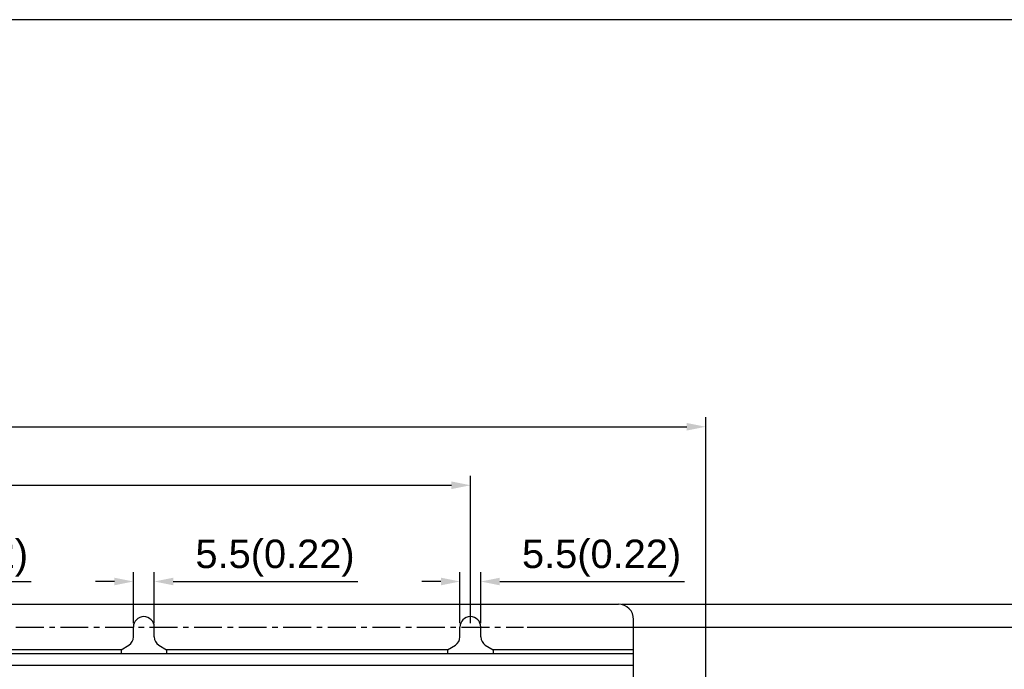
# Model space of a CAD drawing. Header units: millimetres. Extents: x 5740 to 7888, y -1457 to 417.
# Tile 24 of 120: x 6144 to 6404, y -1125 to -954. Entities that reach past the tile are written whole.
import ezdxf

# ---------------------------------------------------------------- set-up
doc = ezdxf.new("R2010")
doc.units = ezdxf.units.MM
doc.header["$LTSCALE"] = 23.1
doc.header["$PDMODE"] = 3
doc.header["$PDSIZE"] = 0.31
doc.linetypes.add('CENTER', pattern=[50.8, 31.75, -6.35, 6.35, -6.35])
doc.layers.get('0').update_dxf_attribs({"linetype": 'CONTINUOUS'})
doc.layers.get('Defpoints').update_dxf_attribs({"linetype": 'CONTINUOUS'})
doc.layers.add('TEXT', color=7, linetype='CONTINUOUS')
doc.styles.get("Standard").update_dxf_attribs({"font": 'arial.ttf'})
doc.dimstyles.new('DIMSTYLE_2$0', dxfattribs={"dimtxt": 2.5, "dimasz": 3, "dimexe": 0.18, "dimexo": 0.0625, "dimgap": 0.09, "dimtad": 1, "dimdec": 0, "dimdsep": 46, "dimtxsty": 'Standard', "dimblk": '_FILLED', "dimcen": 0.09, "dimadec": 0, "dimazin": 0, "dimtp": 0.01, "dimtm": 0.01, "dimtfac": 1, "dimtdec": 0, "dimtofl": 0, "dimtmove": 0, "dimatfit": 3, "dimldrblk": '_FILLED', "dimfxl": 0, "dimtolj": 1, "dimarcsym": 0})

# ---------------------------------------------------------------- blocks, each defined once
blk = doc.blocks.new('_FILLED')
at = {"color": 0, "linetype": 'ByBlock'}
blk.add_solid([(0, 0), (-1, 0.2), (-1, -0.2)], dxfattribs=at)
blk = doc.blocks.new('*D555')
at = {"color": 0, "linetype": 'Continuous', "lineweight": -2}
for p, q in [((5857.17, -1139.82), (5857.17, -1058.66)), ((6325.17, -1139.82), (6325.17, -1058.66)), ((5862.17, -1061.16), (6320.17, -1061.16))]:
    blk.add_line(p, q, dxfattribs=at)
at = {"layer": 'Defpoints', "color": 0, "linetype": 'Continuous'}
for p in [(6325.17, -1061.16), (5857.17, -1140.82), (6325.17, -1140.82)]:
    blk.add_point(p, dxfattribs=at)
at = {"color": 0, "linetype": 'Continuous', "lineweight": -2, "xscale": 5, "yscale": 5, "zscale": 5, "rotation": 180}
blk.add_blockref('_FILLED', (5857.17, -1061.16), dxfattribs=at)
at = {"color": 0, "linetype": 'Continuous', "lineweight": -2, "xscale": 5, "yscale": 5, "zscale": 5}
blk.add_blockref('_FILLED', (6325.17, -1061.16), dxfattribs=at)
at = {"color": 0, "linetype": 'Continuous', "insert": (6093.73, -1055), "char_height": 7.5, "attachment_point": 5}
blk.add_mtext('\\A1;468(8.43)', dxfattribs=at)
blk = doc.blocks.new('*D556')
at = {"color": 0, "linetype": 'Continuous', "lineweight": -2}
for p, q in [((6303.17, -1107.92), (6442.09, -1107.92)), ((6439.59, -1112.92), (6439.59, -1319.92)), ((6271.67, -1324.92), (6442.09, -1324.92))]:
    blk.add_line(p, q, dxfattribs=at)
at = {"layer": 'Defpoints', "color": 0, "linetype": 'Continuous'}
for p in [(6302.17, -1107.92), (6270.67, -1324.92), (6439.59, -1324.92)]:
    blk.add_point(p, dxfattribs=at)
at = {"color": 0, "linetype": 'Continuous', "lineweight": -2, "xscale": 5, "yscale": 5, "zscale": 5}
for p, rotation in [((6439.59, -1107.92), 90), ((6439.59, -1324.92), 270)]:
    blk.add_blockref('_FILLED', p, dxfattribs=dict(at, rotation=rotation))
at = {"color": 0, "linetype": 'Continuous', "insert": (6433.42, -1216.09), "char_height": 7.5, "attachment_point": 5, "rotation": 90}
blk.add_mtext('\\A1;217(8.54)', dxfattribs=at)
blk = doc.blocks.new('*D558')
at = {"color": 0, "linetype": 'Continuous', "lineweight": -2}
for p, q in [((6278.13, -1113.92), (6425.26, -1113.92)), ((6422.76, -1118.92), (6422.76, -1313.92)), ((6325.24, -1318.92), (6425.26, -1318.92))]:
    blk.add_line(p, q, dxfattribs=at)
at = {"layer": 'Defpoints', "color": 0, "linetype": 'Continuous'}
for p in [(6277.13, -1113.92), (6324.24, -1318.92), (6422.76, -1318.92)]:
    blk.add_point(p, dxfattribs=at)
at = {"color": 0, "linetype": 'Continuous', "lineweight": -2, "xscale": 5, "yscale": 5, "zscale": 5}
for p, rotation in [((6422.76, -1113.92), 90), ((6422.76, -1318.92), 270)]:
    blk.add_blockref('_FILLED', p, dxfattribs=dict(at, rotation=rotation))
at = {"color": 0, "linetype": 'Continuous', "insert": (6416.59, -1216.42), "char_height": 7.5, "attachment_point": 5, "rotation": 90}
blk.add_mtext('\\A1;205(8.07)', dxfattribs=at)
blk = doc.blocks.new('*D568')
at = {"color": 0, "linetype": 'Continuous', "lineweight": -2}
for p, q in [((6088.42, -1112.92), (6088.42, -1099.42)), ((6093.92, -1112.92), (6093.92, -1099.42)), ((6083.42, -1101.92), (6078.42, -1101.92)), ((6098.92, -1101.92), (6147.54, -1101.92))]:
    blk.add_line(p, q, dxfattribs=at)
at = {"layer": 'Defpoints', "color": 0, "linetype": 'Continuous'}
for p in [(6093.92, -1101.92), (6088.42, -1113.92), (6093.92, -1113.92)]:
    blk.add_point(p, dxfattribs=at)
at = {"color": 0, "linetype": 'Continuous', "lineweight": -2, "xscale": 5, "yscale": 5, "zscale": 5}
blk.add_blockref('_FILLED', (6088.42, -1101.92), dxfattribs=at)
at = {"color": 0, "linetype": 'Continuous', "lineweight": -2, "xscale": 5, "yscale": 5, "zscale": 5, "rotation": 180}
blk.add_blockref('_FILLED', (6093.92, -1101.92), dxfattribs=at)
at = {"color": 0, "linetype": 'Continuous', "insert": (6125.73, -1095.76), "char_height": 7.5, "attachment_point": 5}
blk.add_mtext('\\A1;5.5(0.22)', dxfattribs=at)
blk = doc.blocks.new('*D570')
at = {"color": 0, "linetype": 'Continuous', "lineweight": -2}
for p, q in [((6174.42, -1112.92), (6174.42, -1099.42)), ((6179.92, -1112.92), (6179.92, -1099.42)), ((6169.42, -1101.92), (6164.42, -1101.92)), ((6184.92, -1101.92), (6233.54, -1101.92))]:
    blk.add_line(p, q, dxfattribs=at)
at = {"layer": 'Defpoints', "color": 0, "linetype": 'Continuous'}
for p in [(6179.92, -1101.92), (6174.42, -1113.92), (6179.92, -1113.92)]:
    blk.add_point(p, dxfattribs=at)
at = {"color": 0, "linetype": 'Continuous', "lineweight": -2, "xscale": 5, "yscale": 5, "zscale": 5}
blk.add_blockref('_FILLED', (6174.42, -1101.92), dxfattribs=at)
at = {"color": 0, "linetype": 'Continuous', "lineweight": -2, "xscale": 5, "yscale": 5, "zscale": 5, "rotation": 180}
blk.add_blockref('_FILLED', (6179.92, -1101.92), dxfattribs=at)
at = {"color": 0, "linetype": 'Continuous', "insert": (6211.73, -1095.76), "char_height": 7.5, "attachment_point": 5}
blk.add_mtext('\\A1;5.5(0.22)', dxfattribs=at)
blk = doc.blocks.new('*D572')
at = {"color": 0, "linetype": 'Continuous', "lineweight": -2}
for p, q in [((5919.17, -1112.92), (5919.17, -1074.07)), ((6263.17, -1112.92), (6263.17, -1074.07)), ((5924.17, -1076.57), (6258.17, -1076.57))]:
    blk.add_line(p, q, dxfattribs=at)
at = {"layer": 'Defpoints', "color": 0, "linetype": 'Continuous'}
for p in [(6263.17, -1076.57), (5919.17, -1113.92), (6263.17, -1113.92)]:
    blk.add_point(p, dxfattribs=at)
at = {"color": 0, "linetype": 'Continuous', "lineweight": -2, "xscale": 5, "yscale": 5, "zscale": 5, "rotation": 180}
blk.add_blockref('_FILLED', (5919.17, -1076.57), dxfattribs=at)
at = {"color": 0, "linetype": 'Continuous', "lineweight": -2, "xscale": 5, "yscale": 5, "zscale": 5}
blk.add_blockref('_FILLED', (6263.17, -1076.57), dxfattribs=at)
at = {"color": 0, "linetype": 'Continuous', "insert": (6091.17, -1070.41), "char_height": 7.5, "attachment_point": 5}
blk.add_mtext('\\A1;4xP86=344(13.54)', dxfattribs=at)
blk = doc.blocks.new('*D573')
at = {"color": 0, "linetype": 'Continuous', "lineweight": -2}
for p, q in [((6260.42, -1112.92), (6260.42, -1099.42)), ((6265.92, -1112.92), (6265.92, -1099.42)), ((6255.42, -1101.92), (6250.42, -1101.92)), ((6270.92, -1101.92), (6319.54, -1101.92))]:
    blk.add_line(p, q, dxfattribs=at)
at = {"layer": 'Defpoints', "color": 0, "linetype": 'Continuous'}
for p in [(6265.92, -1101.92), (6260.42, -1113.92), (6265.92, -1113.92)]:
    blk.add_point(p, dxfattribs=at)
at = {"color": 0, "linetype": 'Continuous', "lineweight": -2, "xscale": 5, "yscale": 5, "zscale": 5}
blk.add_blockref('_FILLED', (6260.42, -1101.92), dxfattribs=at)
at = {"color": 0, "linetype": 'Continuous', "lineweight": -2, "xscale": 5, "yscale": 5, "zscale": 5, "rotation": 180}
blk.add_blockref('_FILLED', (6265.92, -1101.92), dxfattribs=at)
at = {"color": 0, "linetype": 'Continuous', "insert": (6297.73, -1095.76), "char_height": 7.5, "attachment_point": 5}
blk.add_mtext('\\A1;5.5(0.22)', dxfattribs=at)

msp = doc.modelspace()

# ---------------------------------------------------------------- linework, layer by layer
at = {"color": 0}
for p, q in [((6138.171, -1107.924), (6302.171, -1107.924)), ((6306.171, -1127.124), (6306.171, -1111.924)), ((6174.421, -1116.527), (6174.421, -1113.924)), ((6179.921, -1116.527), (6179.921, -1113.924)), ((6260.421, -1116.527), (6260.421, -1113.924)), ((6265.921, -1116.527), (6265.921, -1113.924)), ((6171.171, -1119.924), (6134.171, -1119.924)), ((6171.171, -1119.924), (6173.231, -1118.657)), ((6171.171, -1119.924), (6171.171, -1120.924)), ((6181.111, -1118.657), (6183.171, -1119.924)), ((6183.171, -1119.924), (6183.171, -1120.924)), ((6257.171, -1119.924), (6183.171, -1119.924)), ((6257.171, -1119.924), (6259.231, -1118.657)), ((6257.171, -1119.924), (6257.171, -1120.924)), ((6267.111, -1118.657), (6269.171, -1119.924)), ((6306.171, -1119.924), (6269.171, -1119.924)), ((6269.171, -1119.924), (6269.171, -1120.924)), ((6134.171, -1120.924), (6306.171, -1120.924)), ((6134.171, -1123.924), (6306.171, -1123.924))]:
    msp.add_line(p, q, dxfattribs=at)
for centre, radius, start, end in [((6302.171, -1111.924), 4, 0, 90), ((6177.171, -1113.924), 2.75, 0, 180), ((6263.171, -1113.924), 2.75, 0, 180), ((6171.921, -1116.527), 2.5, 301.6075, 0), ((6182.421, -1116.527), 2.5, 180, 238.3925), ((6257.921, -1116.527), 2.5, 301.6075, 0), ((6268.421, -1116.527), 2.5, 180, 238.3925)]:
    msp.add_arc(centre, radius, start, end, dxfattribs=at)
at = {"layer": 'TEXT', "color": 0, "linetype": 'CENTER', "ltscale": 0.01}
msp.add_line((5908.792, -1113.924), (6277.132, -1113.924), dxfattribs=at)
at = {"layer": 'TEXT'}
msp.add_lwpolyline([(5739.56, -953.928), (5739.56, -1457.136), (6738.951, -1457.136), (6738.951, -953.928)], close=True, dxfattribs=at)

# ---------------------------------------------------------------- dimensions: what is measured, and where the dimension line sits
at = {"color": 0, "linetype": 'Continuous'}
dim = msp.add_linear_dim(base=(6325.171, -1061.163), p1=(5857.171, -1140.824), p2=(6325.171, -1140.824), text='<>(8.43)', dimstyle='DIMSTYLE_2$0', override={"dimscale": 2.5, "dimtxt": 3, "dimasz": 2, "dimexe": 1, "dimexo": 0.4, "dimgap": 0.5, "dimtad": 3, "dimdec": 2, "dimpost": ''}, dxfattribs=at)
dim.commit()
dim.dimension.update_dxf_attribs({"geometry": '*D555', "text_midpoint": (6093.73, -1061.163), "dimtype": 160})
for base, p1, p2, text, override, picture, middle in [((6263.171, -1076.572), (5919.171, -1113.924), (6263.171, -1113.924), '4xP86=<>(13.54)', {"dimscale": 2.5, "dimtxt": 3, "dimasz": 2, "dimexe": 1, "dimexo": 0.4, "dimgap": 0.5, "dimtad": 3, "dimdec": 2, "dimpost": ''}, '*D572', (6091.171, -1070.406)), ((6093.921, -1101.924), (6088.421, -1113.924), (6093.921, -1113.924), '<>(0.22)', {"dimscale": 2.5, "dimtxt": 3, "dimasz": 2, "dimexe": 1, "dimexo": 0.4, "dimgap": 0.5, "dimtad": 3, "dimdec": 2}, '*D568', (6125.732, -1095.758)), ((6179.921, -1101.924), (6174.421, -1113.924), (6179.921, -1113.924), '<>(0.22)', {"dimscale": 2.5, "dimtxt": 3, "dimasz": 2, "dimexe": 1, "dimexo": 0.4, "dimgap": 0.5, "dimtad": 3, "dimdec": 2}, '*D570', (6211.732, -1095.758)), ((6265.921, -1101.924), (6260.421, -1113.924), (6265.921, -1113.924), '<>(0.22)', {"dimscale": 2.5, "dimtxt": 3, "dimasz": 2, "dimexe": 1, "dimexo": 0.4, "dimgap": 0.5, "dimtad": 3, "dimdec": 2}, '*D573', (6297.732, -1095.758))]:
    dim = msp.add_linear_dim(base=base, p1=p1, p2=p2, text=text, dimstyle='DIMSTYLE_2$0', override=override, dxfattribs=at)
    dim.commit()
    dim.dimension.update_dxf_attribs({"geometry": picture, "text_midpoint": middle})
for base, p1, p2, text, picture, middle in [((6439.586, -1324.924), (6302.171, -1107.924), (6270.671, -1324.924), '<>(8.54)', '*D556', (6439.586, -1216.093)), ((6422.758, -1318.924), (6277.132, -1113.924), (6324.238, -1318.924), '<>(8.07)', '*D558', (6422.758, -1216.424))]:
    dim = msp.add_linear_dim(base=base, p1=p1, p2=p2, angle=90, text=text, dimstyle='DIMSTYLE_2$0', override={"dimscale": 2.5, "dimtxt": 3, "dimasz": 2, "dimexe": 1, "dimexo": 0.4, "dimgap": 0.5, "dimtad": 3, "dimdec": 2}, dxfattribs=at)
    dim.commit()
    dim.dimension.update_dxf_attribs({"geometry": picture, "text_midpoint": middle, "dimtype": 160})

doc.saveas('drawing.dxf')
